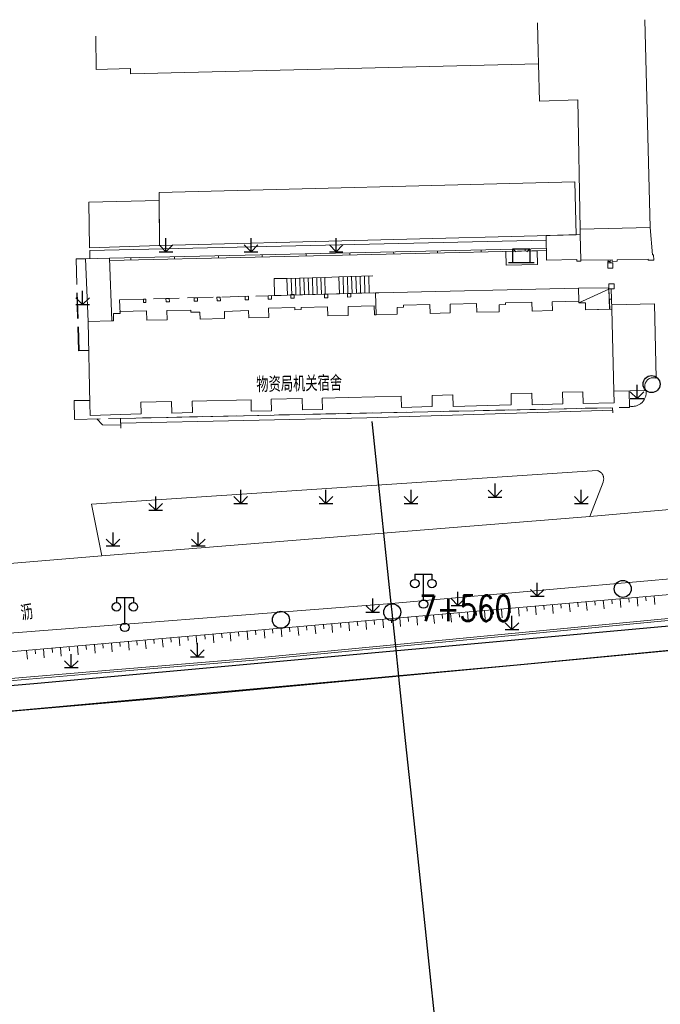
# Model space of a CAD drawing. Extents: x 39527407 to 39530665, y 3786466 to 3790957.
# Tile 88 of 113: x 39528588 to 39528663, y 3790228 to 3790344. Entities that reach past the tile are written whole.
import ezdxf
from ezdxf.enums import TextEntityAlignment as Align

# ---------------------------------------------------------------- set-up
doc = ezdxf.new("R2010")
doc.units = 0
doc.linetypes.add('X0', pattern=[4, 3, -1])
doc.layers.get('0').update_dxf_attribs({"linetype": 'CONTINUOUS'})
for name, color, linetype in [('DLSS', 4, 'CONTINUOUS'), ('JCDL_DMX_F', 30, 'CONTINUOUS'), ('JCDL_JMDD_F', 231, 'CONTINUOUS'), ('JCDL_JMDX_F', 231, 'CONTINUOUS'), ('JCDL_JTD_F', 100, 'CONTINUOUS'), ('JCDL_SXX_F', 5, 'CONTINUOUS'), ('JMD', 6, 'CONTINUOUS'), ('SXSS', 5, 'CONTINUOUS'), ('ZBTZ', 3, 'CONTINUOUS'), ('断面线', 2, 'CONTINUOUS')]:
    doc.layers.add(name, color=color, linetype=linetype)
for name, color, linetype, lineweight in [('JCDL_JMDX', 1, 'CONTINUOUS', 0), ('JCDL_SXX', 5, 'CONTINUOUS', 0), ('JCDL_ZBX', 3, 'CONTINUOUS', 0), ('JCDL_ZBX_F', 7, 'CONTINUOUS', 0), ('TEXTL_ZJ', 7, 'CONTINUOUS', 0)]:
    doc.layers.add(name, color=color, linetype=linetype, lineweight=lineweight)
doc.styles.add('HZ', font='rs', dxfattribs={"width": 0.8, "bigfont": 'hztxt'})
doc.linetypes.add('10422', pattern='A,2,[150,AAA.SHX,S=1,R=0,X=0,Y=1],2,[177,AAA.SHX,S=1,R=0,X=0,Y=0.8],1e-09', length=4)
doc.linetypes.add('X35', pattern='A,2,[150,AAA.SHX,S=1,R=0,X=0,Y=1],2,[177,AAA.SHX,S=1,R=0,X=0,Y=0.8],1e-09', length=4)
doc.linetypes.add('X67', pattern='A,1,[150,symbolx.shx,S=1,R=0,X=0,Y=1],2,[153,symbolx.shx,S=1,R=0,X=0,Y=0.8],2,[145,symbolx.shx,S=1,R=0,X=0,Y=0],0,[150,symbolx.shx,S=1,R=0,X=0,Y=1],2,[153,symbolx.shx,S=1,R=0,X=0,Y=0.8],2,[150,symbolx.shx,S=1,R=0,X=0,Y=1],0.5,-0.5,[146,symbolx.shx,S=1,R=0,X=0,Y=0],-0.5,0.5,[153,symbolx.shx,S=1,R=0,X=0,Y=0.8],1', length=12)

# ---------------------------------------------------------------- blocks, each defined once
blk = doc.blocks.new('5820000')
at = {"color": 0, "linetype": 'Continuous'}
blk.add_circle((0, 0), 1, dxfattribs=at)
blk = doc.blocks.new('9530003')
at = {"color": 0}
for p, q in [((0, 0), (0, 1.6)), ((-0.8, 0), (0.8, 0))]:
    blk.add_line(p, q, dxfattribs=at)
at = {"color": 0, "linetype": 'Continuous'}
for points in [[(0, 0), (-0.8, 0.8)], [(0, 0), (0.8, 0.8)]]:
    blk.add_lwpolyline(points, dxfattribs=at)
blk = doc.blocks.new('3552000')
at = {"color": 0}
for p, q in [((-1, 1.6), (-0.65, 1.25)), ((-1, 1.6), (1, 1.6)), ((-1, 0), (-1, 1.6)), ((1, 1.6), (0.65, 1.25)), ((1, 1.6), (1, 0)), ((-1.5, 0), (1.5, 0))]:
    blk.add_line(p, q, dxfattribs=at)
blk = doc.blocks.new('3521000')
at = {"color": 0}
for p, q in [((-1, 3.5), (1, 3.5)), ((0, 0.5), (0, 3.5))]:
    blk.add_line(p, q, dxfattribs=at)
at = {"color": 0, "linetype": 'Continuous', "flags": 128}
for points in [[(-1, 3.5), (-1, 2.9)], [(1, 3.5), (1, 2.9)]]:
    blk.add_lwpolyline(points, dxfattribs=at)
at = {"color": 0}
for centre in [(-1, 2.4), (1, 2.4), (0, 0)]:
    blk.add_circle(centre, 0.5, dxfattribs=at)

msp = doc.modelspace()

# ---------------------------------------------------------------- linework, layer by layer
at = {"linetype": 'Continuous', "elevation": -38.58, "flags": 128}
msp.add_lwpolyline([(39528544.38863, 3790262.28689), (39528589.77988, 3790266.11853), (39528708.42517, 3790276.92205), (39528716.03372, 3790277.68908), (39528728.35855, 3790278.87331), (39528943.94426, 3790307.56113), (39528994.39861, 3790313.08087), (39528996.02612, 3790313.51161), (39529138.46752, 3790282.56175), (39529165.19701, 3790281.88946)], dxfattribs=at)
at = {"layer": 'DLSS', "linetype": 'Continuous', "lineweight": 20, "elevation": -38.58}
for points in [[(39528832.843, 3790306.07341), (39528813.159, 3790302.97889), (39528808.16299, 3790302.16789), (39528802.959, 3790301.32589), (39528778.43, 3790297.43689), (39528761.533, 3790295.37089), (39528757.57799, 3790294.92389), (39528737.37, 3790292.88289), (39528714.68499, 3790290.8169), (39528706.525, 3790290.10689), (39528678.411, 3790287.81789), (39528666.28211, 3790286.7475), (39528655.114, 3790285.76189), (39528597.8, 3790281.13689), (39528585.538, 3790280.1349), (39528582.843, 3790279.92022)], [(39528832.843, 3790297.87932), (39528812.40915, 3790294.65688), (39528793.044, 3790291.4149), (39528788.18399, 3790290.6689), (39528771.38199, 3790288.3329), (39528735.392, 3790284.59289), (39528717.644, 3790282.94989), (39528675.635, 3790279.43889), (39528666.76499, 3790278.6409), (39528631.35599, 3790275.49589), (39528582.843, 3790271.72567)]]:
    msp.add_lwpolyline(points, dxfattribs=at)
at = {"layer": 'JCDL_DMX_F', "color": 3, "linetype": 'X35', "lineweight": 0, "elevation": -38.58}
for points in [[(39528597.18022, 3790297.23812), (39528597.86, 3790296.52189), (39528600.0072, 3790296.51584), (39528600.015, 3790296.1549)], [(39528788.06554, 3790286.93081), (39528769.915, 3790284.20489), (39528716.364, 3790278.63689), (39528667.18399, 3790273.80789), (39528616.566, 3790268.93789), (39528597.317, 3790267.3439), (39528582.843, 3790266.09571)]]:
    msp.add_lwpolyline(points, dxfattribs=at)
at = {"layer": 'JCDL_JMDX', "color": 6, "linetype": 'Continuous', "lineweight": 0, "elevation": -38.58}
for points in [[(39528649.99917, 3790317.28389), (39528598.68107, 3790316.11658)], [(39528657.49134, 3790315.56318), (39528657.4956, 3790315.93118)], [(39528618.00999, 3790313.74689), (39528619.52799, 3790313.7459)], [(39528618.06547, 3790311.73458), (39528618.00999, 3790313.74689)], [(39528619.52799, 3790313.7459), (39528623.983, 3790313.87389)], [(39528619.52799, 3790313.7459), (39528619.58225, 3790311.7764)], [(39528620.02778, 3790313.76026), (39528620.08438, 3790311.79024)], [(39528620.52758, 3790313.77461), (39528620.58419, 3790311.80402)], [(39528621.02737, 3790313.78897), (39528621.084, 3790311.8178)], [(39528621.52717, 3790313.80333), (39528621.58381, 3790311.83157)], [(39528622.02696, 3790313.81769), (39528622.08362, 3790311.84535)], [(39528622.52675, 3790313.83205), (39528622.58344, 3790311.85913)], [(39528623.02655, 3790313.84641), (39528623.08325, 3790311.87291)], [(39528623.52634, 3790313.86077), (39528623.58306, 3790311.88668)], [(39528623.983, 3790313.87389), (39528625.631, 3790313.92589)], [(39528624.03743, 3790311.89921), (39528623.983, 3790313.87389)], [(39528625.631, 3790313.92589), (39528629.60599, 3790314.0409)], [(39528625.631, 3790313.92589), (39528625.68561, 3790311.94465)], [(39528626.13079, 3790313.94035), (39528626.18813, 3790311.9585)], [(39528626.63059, 3790313.95481), (39528626.68795, 3790311.97228)], [(39528627.13038, 3790313.96927), (39528627.18776, 3790311.98605)], [(39528627.63017, 3790313.98373), (39528627.68757, 3790311.99983)], [(39528628.12996, 3790313.99819), (39528628.18738, 3790312.01361)], [(39528628.62975, 3790314.01265), (39528628.68719, 3790312.02739)], [(39528629.12954, 3790314.02711), (39528629.187, 3790312.04117)], [(39528619.58225, 3790311.7764), (39528624.03743, 3790311.89921)], [(39528625.68561, 3790311.94465), (39528624.03743, 3790311.89921)], [(39528625.68561, 3790311.94465), (39528629.66077, 3790312.05423)], [(39528653.8171, 3790310.86757), (39528657.35043, 3790312.50257)], [(39528657.69023, 3790310.14024), (39528657.60028, 3790312.51121)], [(39528619.58225, 3790311.7764), (39528618.06547, 3790311.73458)], [(39528628.90296, 3790297.35158), (39528657.80846, 3790298.25008)], [(39528600.00263, 3790296.72688), (39528628.90296, 3790297.35158)]]:
    msp.add_lwpolyline(points, dxfattribs=at)
at = {"layer": 'JCDL_JMDX', "color": 6, "linetype": 'X0', "lineweight": 0, "elevation": -38.58}
for points in [[(39528595.88099, 3790316.05289), (39528594.76049, 3790316.04058), (39528595.03805, 3790305.25025), (39528596.23233, 3790305.25923)], [(39528599.92199, 3790309.63289), (39528599.86599, 3790311.23289), (39528629.93899, 3790312.0619)], [(39528596.35451, 3790299.40013), (39528594.545, 3790299.40789), (39528594.579, 3790297.18189), (39528659.76299, 3790298.5909), (39528659.7328, 3790300.53014)]]:
    msp.add_lwpolyline(points, dxfattribs=at)
at = {"layer": 'JCDL_JMDX', "color": 6, "linetype": 'X67', "lineweight": 0, "elevation": -38.58}
msp.add_lwpolyline([(39528582.843, 3790262.48104), (39528607.21199, 3790264.58189), (39528646.58199, 3790268.27989), (39528666.432, 3790270.16489)], dxfattribs=at)
at = {"layer": 'JCDL_JMDX_F', "linetype": 'Continuous', "lineweight": 0, "elevation": -38.58}
for points in [[(39528650.00315, 3790317.03392), (39528598.69006, 3790315.86672)], [(39528616.62022, 3790316.52464), (39528616.6259, 3790316.2747)], [(39528621.76682, 3790316.64171), (39528621.7725, 3790316.39177)], [(39528626.91342, 3790316.75877), (39528626.9191, 3790316.50884)], [(39528632.06002, 3790316.87584), (39528632.0657, 3790316.6259)], [(39528637.20661, 3790316.99291), (39528637.2123, 3790316.74297)], [(39528642.35321, 3790317.10997), (39528642.3589, 3790316.86004)], [(39528645.25423, 3790316.92589), (39528645.28099, 3790315.29089), (39528648.958, 3790315.3699), (39528648.92071, 3790317.0093), (39528645.25423, 3790316.92589)], [(39528647.49981, 3790317.22704), (39528647.5055, 3790316.97711)], [(39528601.18042, 3790316.17344), (39528601.18611, 3790315.9235)], [(39528606.32702, 3790316.2905), (39528606.33271, 3790316.04057)], [(39528611.47362, 3790316.40757), (39528611.4793, 3790316.15764)], [(39528657.22887, 3790315.56318), (39528657.82887, 3790315.56318), (39528657.82887, 3790314.96318), (39528657.22887, 3790314.96318), (39528657.22887, 3790315.56318)], [(39528657.24132, 3790315.56318), (39528657.24554, 3790315.92749)], [(39528657.49347, 3790315.74718), (39528657.24348, 3790315.75007)], [(39528657.3501, 3790313.11121), (39528657.9501, 3790313.11121), (39528657.9501, 3790312.51121), (39528657.3501, 3790312.51121), (39528657.3501, 3790313.11121)], [(39528620.37999, 3790311.43989), (39528620.372, 3790311.86191), (39528619.977, 3790311.86089), (39528619.98845, 3790311.43248), (39528620.37999, 3790311.43989)], [(39528624.32599, 3790311.4749), (39528624.31781, 3790311.90694), (39528624.03743, 3790311.89921), (39528623.923, 3790311.89606), (39528623.93444, 3790311.46747), (39528624.32599, 3790311.4749)], [(39528627.031, 3790311.57089), (39528627.02321, 3790311.98152), (39528626.62857, 3790311.97064), (39528626.63944, 3790311.56348), (39528627.031, 3790311.57089)], [(39528657.44031, 3790310.1343), (39528657.3501, 3790312.51121)], [(39528602.66894, 3790311.31016), (39528602.94894, 3790311.31787), (39528602.95872, 3790310.92643), (39528602.6787, 3790310.91942), (39528602.66894, 3790311.31016)], [(39528605.71045, 3790311.394), (39528605.30841, 3790311.38292), (39528605.31976, 3790311.00248), (39528605.72178, 3790311.01449), (39528605.71045, 3790311.394)], [(39528609.01199, 3790311.08889), (39528609.00449, 3790311.4848), (39528608.60996, 3790311.47393), (39528608.62044, 3790311.08147), (39528609.01199, 3790311.08889)], [(39528611.708, 3790311.12989), (39528611.69985, 3790311.55911), (39528611.30507, 3790311.54822), (39528611.31644, 3790311.12247), (39528611.708, 3790311.12989)], [(39528615.02519, 3790311.65077), (39528614.62229, 3790311.63967), (39528614.62627, 3790311.23841), (39528615.02925, 3790311.24241), (39528615.02519, 3790311.65077)], [(39528617.72599, 3790311.3179), (39528617.71828, 3790311.72501), (39528617.32366, 3790311.71414), (39528617.33444, 3790311.31047), (39528617.72599, 3790311.3179)], [(39528657.64526, 3790311.32572), (39528657.39544, 3790311.31624)], [(39528599.99026, 3790297.29886), (39528657.79092, 3790298.54827)], [(39528657.826, 3790297.95189), (39528657.79092, 3790298.54827)], [(39528600.015, 3790296.1549), (39528599.99026, 3790297.29886)]]:
    msp.add_lwpolyline(points, dxfattribs=at)
at = {"layer": 'JCDL_SXX', "color": 142, "linetype": 'Continuous', "lineweight": 0, "true_color": 0x00a0e9, "elevation": -38.58}
for points in [[(39528812.72221, 3790292.72601), (39528797.8197, 3790290.34036), (39528770.648, 3790286.34889), (39528715.30899, 3790280.66789), (39528667.267, 3790276.83789), (39528627.79623, 3790273.40031), (39528582.843, 3790269.48525)], [(39528656.68687, 3790275.91645), (39528656.77616, 3790274.8912)], [(39528657.6831, 3790276.00321), (39528657.72648, 3790275.5051)], [(39528658.67933, 3790276.08998), (39528658.76879, 3790275.06272)], [(39528659.67555, 3790276.17674), (39528659.71894, 3790275.67863)], [(39528660.67178, 3790276.2635), (39528660.76142, 3790275.23425)], [(39528661.66801, 3790276.35027), (39528661.71139, 3790275.85215)], [(39528662.66424, 3790276.43703), (39528662.75406, 3790275.40577)], [(39528643.73589, 3790274.78853), (39528643.77927, 3790274.29041)], [(39528644.73212, 3790274.87529), (39528644.82037, 3790273.86205)], [(39528645.72835, 3790274.96205), (39528645.77173, 3790274.46394)], [(39528646.72458, 3790275.04882), (39528646.813, 3790274.03357)], [(39528647.72081, 3790275.13558), (39528647.76419, 3790274.63747)], [(39528648.71704, 3790275.22234), (39528648.80563, 3790274.2051)], [(39528649.71326, 3790275.30911), (39528649.75665, 3790274.81099)], [(39528650.70949, 3790275.39587), (39528650.79826, 3790274.37662)], [(39528651.70572, 3790275.48263), (39528651.7491, 3790274.98452)], [(39528652.70195, 3790275.5694), (39528652.79089, 3790274.54815)], [(39528653.69818, 3790275.65616), (39528653.74156, 3790275.15805)], [(39528654.69441, 3790275.74292), (39528654.78353, 3790274.71967)], [(39528655.69064, 3790275.82969), (39528655.73402, 3790275.33157)], [(39528630.78491, 3790273.6606), (39528630.87194, 3790272.66137)], [(39528631.78114, 3790273.74737), (39528631.82453, 3790273.24925)], [(39528632.77737, 3790273.83413), (39528632.86457, 3790272.8329)], [(39528633.7736, 3790273.92089), (39528633.81698, 3790273.42278)], [(39528634.76983, 3790274.00766), (39528634.8572, 3790273.00442)], [(39528635.76606, 3790274.09442), (39528635.80944, 3790273.5963)], [(39528636.76229, 3790274.18118), (39528636.84984, 3790273.17595)], [(39528637.75852, 3790274.26795), (39528637.8019, 3790273.76983)], [(39528638.75475, 3790274.35471), (39528638.84247, 3790273.34747)], [(39528639.75098, 3790274.44147), (39528639.79436, 3790273.94336)], [(39528640.7472, 3790274.52824), (39528640.8351, 3790273.51899)], [(39528641.74343, 3790274.615), (39528641.78682, 3790274.11688)], [(39528642.73966, 3790274.70176), (39528642.82773, 3790273.69052)], [(39528616.83771, 3790272.44591), (39528616.92532, 3790271.43999)], [(39528617.83394, 3790272.53268), (39528617.87732, 3790272.03456)], [(39528618.83017, 3790272.61944), (39528618.91762, 3790271.61528)], [(39528619.8264, 3790272.7062), (39528619.86978, 3790272.20809)], [(39528620.82263, 3790272.79297), (39528620.90993, 3790271.79057)], [(39528621.81886, 3790272.87973), (39528621.86224, 3790272.38162)], [(39528622.81508, 3790272.96649), (39528622.90223, 3790271.96586)], [(39528623.81131, 3790273.05326), (39528623.85469, 3790272.55514)], [(39528624.80754, 3790273.14002), (39528624.89453, 3790272.14115)], [(39528625.80377, 3790273.22678), (39528625.84715, 3790272.72867)], [(39528626.8, 3790273.31355), (39528626.88684, 3790272.31644)], [(39528627.79623, 3790273.40031), (39528627.83961, 3790272.9022)], [(39528628.79246, 3790273.48708), (39528628.87931, 3790272.48985)], [(39528629.78869, 3790273.57384), (39528629.83207, 3790273.07572)], [(39528603.88673, 3790271.31799), (39528603.93012, 3790270.81987)], [(39528604.88296, 3790271.40475), (39528604.97149, 3790270.38826)], [(39528605.87919, 3790271.49152), (39528605.92257, 3790270.9934)], [(39528606.87542, 3790271.57828), (39528606.96379, 3790270.56355)], [(39528607.87165, 3790271.66504), (39528607.91503, 3790271.16693)], [(39528608.86788, 3790271.75181), (39528608.9561, 3790270.73884)], [(39528609.86411, 3790271.83857), (39528609.90749, 3790271.34046)], [(39528610.86034, 3790271.92533), (39528610.9484, 3790270.91413)], [(39528611.85657, 3790272.0121), (39528611.89995, 3790271.51398)], [(39528612.85279, 3790272.09886), (39528612.94071, 3790271.08942)], [(39528613.84902, 3790272.18562), (39528613.8924, 3790271.68751)], [(39528614.84525, 3790272.27239), (39528614.93301, 3790271.26471)], [(39528615.84148, 3790272.35915), (39528615.88486, 3790271.86104)], [(39528590.93576, 3790270.19007), (39528591.02536, 3790269.16124)], [(39528591.93199, 3790270.27683), (39528591.97537, 3790269.77871)], [(39528592.92822, 3790270.36359), (39528593.01766, 3790269.33653)], [(39528593.92444, 3790270.45036), (39528593.96783, 3790269.95224)], [(39528594.92067, 3790270.53712), (39528595.00997, 3790269.51182)], [(39528595.9169, 3790270.62388), (39528595.96028, 3790270.12577)], [(39528596.91313, 3790270.71065), (39528597.00227, 3790269.68711)], [(39528597.90936, 3790270.79741), (39528597.95274, 3790270.29929)], [(39528598.90559, 3790270.88417), (39528598.99458, 3790269.86239)], [(39528599.90182, 3790270.97094), (39528599.9452, 3790270.47282)], [(39528600.89805, 3790271.0577), (39528600.98688, 3790270.03768)], [(39528601.89428, 3790271.14446), (39528601.93766, 3790270.64635)], [(39528602.89051, 3790271.23123), (39528602.97919, 3790270.21297)], [(39528588.9433, 3790270.01654), (39528589.03305, 3790268.98595)], [(39528589.93953, 3790270.1033), (39528589.98291, 3790269.60519)]]:
    msp.add_lwpolyline(points, dxfattribs=at)
at = {"layer": 'JCDL_SXX_F', "linetype": 'Continuous', "lineweight": 0, "elevation": -38.58}
for points in [[(39528812.9663, 3790290.9233), (39528769.8835, 3790284.45296), (39528716.33886, 3790278.88562), (39528667.1598, 3790274.05672), (39528616.54371, 3790269.1869), (39528597.29595, 3790267.59301), (39528582.843, 3790266.34664)], [(39528813.00343, 3790290.67607), (39528769.915, 3790284.20489), (39528716.364, 3790278.63689), (39528667.18399, 3790273.80789), (39528616.566, 3790268.93789), (39528597.317, 3790267.3439), (39528582.843, 3790266.09571)]]:
    msp.add_lwpolyline(points, dxfattribs=at)
at = {"layer": 'JCDL_ZBX', "color": 114, "linetype": 'Continuous', "lineweight": 0, "true_color": 0x009944, "elevation": -38.58}
for points in [[(39528596.38083, 3790316.06426), (39528596.35903, 3790317.02062), (39528649.98401, 3790318.2438)], [(39528659.76072, 3790298.7367), (39528659.85121, 3790298.71934), (39528659.94261, 3790298.70759), (39528660.03452, 3790298.70105), (39528660.12666, 3790298.69974), (39528660.21873, 3790298.70366), (39528660.31042, 3790298.71281), (39528660.40145, 3790298.72715), (39528660.49152, 3790298.74664), (39528660.58033, 3790298.77122), (39528660.6676, 3790298.8008), (39528660.75305, 3790298.83528), (39528660.83641, 3790298.87457), (39528660.9174, 3790298.91853), (39528660.99576, 3790298.96702), (39528661.07124, 3790299.01988), (39528661.14679, 3790299.07992), (39528661.21259, 3790299.13803), (39528661.27801, 3790299.20293), (39528661.33963, 3790299.27144), (39528661.39726, 3790299.34334), (39528661.45072, 3790299.4184), (39528661.49983, 3790299.49638), (39528661.54442, 3790299.57702), (39528661.58437, 3790299.66006), (39528661.61953, 3790299.74524), (39528661.6498, 3790299.83227), (39528661.67507, 3790299.92089), (39528661.69527, 3790300.0108), (39528661.71033, 3790300.10171), (39528661.7202, 3790300.19333), (39528661.72486, 3790300.28536), (39528661.72427, 3790300.37751), (39528661.71846, 3790300.46947), (39528661.70699, 3790300.5609)], [(39528597.8, 3790281.13689), (39528596.553, 3790287.20089), (39528655.972, 3790291.16689), (39528656.04158, 3790291.14826), (39528656.10951, 3790291.12423), (39528656.17553, 3790291.09537), (39528656.23929, 3790291.0618), (39528656.30046, 3790291.02373), (39528656.35872, 3790290.98133), (39528656.41377, 3790290.93484), (39528656.46531, 3790290.88449), (39528656.51309, 3790290.83055), (39528656.55684, 3790290.77331), (39528656.59635, 3790290.71305), (39528656.6307, 3790290.65099), (39528656.66181, 3790290.58477), (39528656.68743, 3790290.51743), (39528656.70812, 3790290.44841), (39528656.72376, 3790290.37807), (39528656.73429, 3790290.30679), (39528656.73964, 3790290.23494), (39528656.73979, 3790290.16289), (39528656.73473, 3790290.09101), (39528656.7245, 3790290.01969), (39528656.70914, 3790289.94929), (39528656.68874, 3790289.88018), (39528656.663, 3790289.8129), (39528655.114, 3790285.76189)]]:
    msp.add_lwpolyline(points, dxfattribs=at)
at = {"layer": 'JCDL_ZBX_F', "color": 114, "linetype": 'X0', "lineweight": 0, "true_color": 0x009944, "elevation": -38.58}
msp.add_lwpolyline([(39528595.88099, 3790316.05289), (39528594.753, 3790316.03489), (39528595.129, 3790305.29089), (39528596.23119, 3790305.31388)], dxfattribs=at)
at = {"layer": 'JMD', "color": 6, "linetype": 'Continuous', "lineweight": 0, "elevation": -38.58}
for points in [[(39528648.97477, 3790343.79048), (39528649.04181, 3790340.4646), (39528649.072, 3790338.96689), (39528601.155, 3790337.8019), (39528601.14012, 3790338.41395), (39528597.133, 3790338.2969), (39528597.06391, 3790342.24171)], [(39528662.217, 3790319.7549), (39528653.96161, 3790319.52792), (39528653.70499, 3790334.75189), (39528649.196, 3790334.57689), (39528649.072, 3790338.96689), (39528649.04181, 3790340.4646), (39528648.97477, 3790343.79048)], [(39528661.55905, 3790344.16594), (39528662.217, 3790319.7549)], [(39528653.34999, 3790325.11489), (39528653.51275, 3790318.88564), (39528604.566, 3790317.60689), (39528604.50899, 3790323.83889), (39528653.34999, 3790325.11489)], [(39528604.5176, 3790322.89759), (39528604.566, 3790317.60689), (39528596.327, 3790317.35789), (39528596.272, 3790322.6969), (39528604.5176, 3790322.89759)], [(39528650.02099, 3790315.90389), (39528649.97529, 3790318.79323), (39528653.97918, 3790318.89783), (39528654.06335, 3790315.88057), (39528654.065, 3790315.76889), (39528653.568, 3790315.76689), (39528653.56499, 3790315.96889), (39528650.02099, 3790315.90389)], [(39528654.06335, 3790315.88057), (39528653.97918, 3790318.89783), (39528653.96161, 3790319.52792), (39528662.217, 3790319.7549), (39528662.48746, 3790316.50648), (39528662.604, 3790316.51089), (39528662.611, 3790315.89489), (39528661.9629, 3790315.88533), (39528661.96418, 3790315.99708), (39528658.33966, 3790315.94362), (39528658.336, 3790315.76889), (39528657.73299, 3790315.75189), (39528657.7351, 3790315.93471), (39528654.06335, 3790315.88057)], [(39528598.94622, 3790308.74701), (39528596.161, 3790308.67989), (39528595.88099, 3790316.05289), (39528598.68107, 3790316.11658), (39528598.94622, 3790308.74701)], [(39528645.18419, 3790310.88153), (39528645.1891, 3790310.67395), (39528644.444, 3790310.6559), (39528644.46369, 3790309.82631), (39528641.82788, 3790309.76375), (39528641.803, 3790310.81189), (39528638.697, 3790310.73589), (39528638.72183, 3790309.69003), (39528636.33654, 3790309.63342), (39528636.312, 3790310.68289), (39528633.203, 3790310.60289), (39528633.20848, 3790310.37181), (39528632.46599, 3790310.3459), (39528632.48508, 3790309.54201), (39528630.00796, 3790309.48168), (39528629.93899, 3790312.0619), (39528630.334, 3790312.06292), (39528653.77558, 3790312.61877), (39528653.81199, 3790311.08289), (39528650.689, 3790311.0129), (39528650.71363, 3790309.97465), (39528648.33176, 3790309.91812), (39528648.30699, 3790310.96189), (39528645.18419, 3790310.88153)], [(39528657.3501, 3790312.51121), (39528657.44028, 3790310.1343), (39528654.61541, 3790310.06725), (39528654.596, 3790310.88489), (39528653.8171, 3790310.86757), (39528653.81199, 3790311.08289), (39528653.77558, 3790312.61877), (39528657.30791, 3790312.64485), (39528657.3089, 3790312.51091), (39528657.3501, 3790312.51121)], [(39528609.297, 3790309.7829), (39528609.321, 3790308.97789), (39528612.20961, 3790309.04836), (39528612.19, 3790309.8749), (39528615.02894, 3790309.96221), (39528615.04898, 3790309.11763), (39528617.39837, 3790309.17494), (39528617.373, 3790310.24389), (39528620.46605, 3790310.32416), (39528620.469, 3790310.05419), (39528621.20505, 3790310.07988), (39528621.19899, 3790310.3349), (39528624.304, 3790310.40689), (39528624.32924, 3790309.34339), (39528626.73313, 3790309.40193), (39528626.708, 3790310.46089), (39528629.77999, 3790310.53389), (39528629.80509, 3790309.47674), (39528630.00796, 3790309.48168), (39528632.48508, 3790309.54201), (39528632.46599, 3790310.3459), (39528633.20848, 3790310.37181), (39528633.203, 3790310.60289), (39528636.312, 3790310.68289), (39528636.33654, 3790309.63342), (39528638.72183, 3790309.69003), (39528638.697, 3790310.73589), (39528641.803, 3790310.81189), (39528641.82788, 3790309.76375), (39528644.46369, 3790309.82631), (39528644.444, 3790310.6559), (39528645.1891, 3790310.67395), (39528645.18419, 3790310.88153), (39528648.30699, 3790310.96189), (39528648.33176, 3790309.91812), (39528650.71363, 3790309.97465), (39528650.689, 3790311.0129), (39528653.81199, 3790311.08289), (39528653.81709, 3790310.86757), (39528654.596, 3790310.88489), (39528654.61541, 3790310.06725), (39528657.69023, 3790310.14024), (39528657.919, 3790300.50189), (39528657.95154, 3790299.13118), (39528654.312, 3790299.03689), (39528654.27928, 3790300.4155), (39528651.90697, 3790300.3592), (39528651.929, 3790298.99289), (39528648.32399, 3790298.89989), (39528648.2914, 3790300.27339), (39528645.85061, 3790300.21546), (39528645.882, 3790298.89289), (39528639.0384, 3790298.68785), (39528639.00599, 3790300.05301), (39528636.57287, 3790299.99526), (39528636.604, 3790298.6839), (39528632.987, 3790298.55989), (39528632.95497, 3790299.90939), (39528623.67713, 3790299.68919), (39528623.70899, 3790298.34689), (39528621.346, 3790298.2859), (39528621.31403, 3790299.63311), (39528617.68208, 3790299.54691), (39528617.714, 3790298.2019), (39528615.344, 3790298.13589), (39528615.31185, 3790299.49065), (39528608.3882, 3790299.32633), (39528608.42, 3790297.9869), (39528605.99899, 3790297.91489), (39528605.96685, 3790299.26886), (39528602.36296, 3790299.18333), (39528602.39499, 3790297.8339), (39528596.39171, 3790297.61613), (39528596.362, 3790299.0409), (39528596.161, 3790308.67989), (39528598.94622, 3790308.74701), (39528599.149, 3790308.75189), (39528599.149, 3790309.63289), (39528599.92199, 3790309.63289), (39528599.91396, 3790309.86251), (39528603.048, 3790309.93689), (39528603.07394, 3790308.84397), (39528605.44635, 3790308.90028), (39528605.42099, 3790309.96889), (39528608.23479, 3790310.03568), (39528608.241, 3790309.7739), (39528609.297, 3790309.7829)], [(39528661.67311, 3790300.62077), (39528661.70699, 3790300.5609), (39528657.919, 3790300.50189), (39528657.69023, 3790310.14024), (39528657.678, 3790310.65567), (39528662.701, 3790310.77489), (39528662.917, 3790302.01389), (39528662.85198, 3790302.03638), (39528662.78545, 3790302.05397), (39528662.71787, 3790302.06695), (39528662.64956, 3790302.07525), (39528662.58084, 3790302.07884), (39528662.51204, 3790302.07769), (39528662.44347, 3790302.07182), (39528662.37547, 3790302.06125), (39528662.30836, 3790302.04604), (39528662.24246, 3790302.02624), (39528662.17807, 3790302.00197), (39528662.1155, 3790301.97332), (39528662.05504, 3790301.94045), (39528661.99699, 3790301.90349), (39528661.94162, 3790301.86264), (39528661.903, 3790301.8299), (39528661.88919, 3790301.81807), (39528661.83994, 3790301.77001), (39528661.79411, 3790301.71868), (39528661.75192, 3790301.66431), (39528661.71356, 3790301.60718), (39528661.67922, 3790301.54755), (39528661.64906, 3790301.48569), (39528661.62322, 3790301.42191), (39528661.60183, 3790301.35651), (39528661.58499, 3790301.28979), (39528661.57276, 3790301.22207), (39528661.56523, 3790301.15367), (39528661.56241, 3790301.08491), (39528661.56432, 3790301.01612), (39528661.57095, 3790300.94763), (39528661.58228, 3790300.87975), (39528661.59825, 3790300.81282), (39528661.61877, 3790300.74714), (39528661.64377, 3790300.68302), (39528661.67311, 3790300.62077)]]:
    msp.add_lwpolyline(points, dxfattribs=at)
at = {"layer": 'SXSS', "linetype": '10422', "flags": 128}
msp.add_lwpolyline([(39529158.99219, 3790274.72839), (39529154.61133, 3790275.84785), (39529139.59664, 3790279.78737), (39529139.20828, 3790279.8174), (39529138.62708, 3790279.65849), (39529134.56702, 3790278.37549), (39529133.72248, 3790278.2429), (39529132.81762, 3790278.35138), (39529113.18757, 3790283.23267), (39529112.13112, 3790283.85351), (39529111.17086, 3790284.63586), (39529109.52931, 3790286.17468), (39529108.36236, 3790287.15314), (39529107.39602, 3790287.79904), (39529082.843, 3790294.0094), (39529050.68838, 3790302.16361), (39529033.00544, 3790306.41037), (39529028.68519, 3790306.94964), (39529024.83151, 3790307.43067), (39529002.88224, 3790309.86715), (39528990.58084, 3790310.69829), (39528982.75405, 3790310.50758), (39528972.15803, 3790309.84534), (39528959.19593, 3790308.2925), (39528946.20778, 3790306.48339), (39528933.80215, 3790304.69319), (39528922.24827, 3790303.08698), (39528915.09334, 3790302.13436), (39528892.15162, 3790298.86405), (39528875.87809, 3790296.67258), (39528846.78883, 3790292.4607), (39528829.93699, 3790289.96789), (39528828.996, 3790289.5849), (39528827.07636, 3790287.94269), (39528825.51229, 3790286.75343), (39528824.41071, 3790286.04415), (39528823.26701, 3790285.40499), (39528822.38429, 3790284.97315), (39528820.25316, 3790284.1295), (39528818.78, 3790283.73789), (39528816.61363, 3790283.70418), (39528814.57489, 3790283.85681), (39528812.89156, 3790284.12061), (39528810.25161, 3790284.79708), (39528808.64886, 3790285.37532), (39528806.695, 3790286.12189), (39528784.98399, 3790282.42189), (39528745.658, 3790277.9349), (39528673.04433, 3790270.81339), (39528646.58199, 3790268.27989), (39528582.843, 3790262.48104), (39528552.091, 3790259.8299), (39528550.826, 3790259.22489), (39528549.658, 3790257.76489), (39528548.90697, 3790257.15389), (39528548.81264, 3790256.92579), (39528526.95554, 3790255.19081)], dxfattribs=at)
at = {"layer": '断面线', "color": 1, "elevation": -38.58, "flags": 128}
msp.add_lwpolyline([(39528642.19769, 3790176.20812), (39528641.68293, 3790181.11887), (39528641.53214, 3790182.5574), (39528640.2427, 3790194.85847), (39528639.95275, 3790197.62456), (39528639.74799, 3790199.57789), (39528639.6934, 3790200.09867), (39528638.60456, 3790210.48607), (39528637.55424, 3790220.50595), (39528636.46835, 3790230.86521), (39528635.4792, 3790240.30159), (39528634.46487, 3790249.97813), (39528633.47425, 3790259.42843), (39528632.73046, 3790266.52408), (39528632.68326, 3790266.97439), (39528632.31857, 3790270.45346), (39528631.97156, 3790273.76395), (39528631.89352, 3790274.50843), (39528631.78601, 3790275.53409), (39528630.91856, 3790283.80942), (39528630.32675, 3790289.45517), (39528629.54409, 3790296.92167)], dxfattribs=at)
at = {"layer": '断面线'}
msp.add_circle((39528631.89352, 3790274.50843, -38.58), 1, dxfattribs=at)

# ---------------------------------------------------------------- block references
at = {"layer": 'JCDL_JMDD_F'}
for name, p in [('3552000', (39528647.06173, 3790315.63489, -38.58)), ('3521000', (39528635.5611, 3790275.46782, -38.58)), ('3521000', (39528600.489, 3790272.7329, -38.58))]:
    msp.add_blockref(name, p, dxfattribs=at)
at = {"layer": 'JCDL_JTD_F'}
for p in [(39528662.36499, 3790301.32589, -38.58), (39528658.98399, 3790277.25289, -38.58), (39528618.815, 3790273.6259, -38.58)]:
    msp.add_blockref('5820000', p, dxfattribs=at)
at = {"layer": 'ZBTZ'}
for p in [(39528605.31511, 3790316.8947, -38.58), (39528615.31362, 3790316.89471, -38.58), (39528625.3121, 3790316.89475, -38.58), (39528595.51301, 3790310.67189, -38.58), (39528660.65843, 3790299.63029, -38.58), (39528614.1072, 3790287.29469, -38.58), (39528624.1057, 3790287.29469, -38.58), (39528634.1042, 3790287.29469, -38.58), (39528643.98472, 3790288.0428, -38.58), (39528654.10115, 3790287.29464, -38.58), (39528604.1087, 3790286.49469, -38.58), (39528599.10945, 3790282.29544, -38.58), (39528609.10795, 3790282.29544, -38.58), (39528648.94023, 3790276.37726, -38.58), (39528629.60993, 3790274.51056, -38.58), (39528639.60843, 3790275.31056, -38.58), (39528645.95765, 3790272.47711, -38.58), (39528609.01266, 3790269.2753, -38.58), (39528594.19532, 3790267.99385, -38.58)]:
    msp.add_blockref('9530003', p, dxfattribs=at)

# ---------------------------------------------------------------- texts
at = {"layer": 'TEXTL_ZJ', "style": 'HZ', "width": 0.8}
for s, rotation, p in [('物资局机关宿舍', 1.1411993, (39528615.95637, 3790299.81925, -38.58)), ('沥', 9.4235764, (39528588.50554, 3790272.95057, -38.58))]:
    msp.add_text(s, height=1.8, rotation=rotation, dxfattribs=at).set_placement(p, align=Align.BOTTOM_LEFT)
at = {"layer": '断面线', "linetype": 'Continuous', "style": 'HZ', "width": 0.8}
msp.add_text('7+560', height=3, dxfattribs=at).set_placement((39528645.97657, 3790274.95947, -38.58), align=Align.MIDDLE_RIGHT)

doc.saveas('drawing.dxf')
